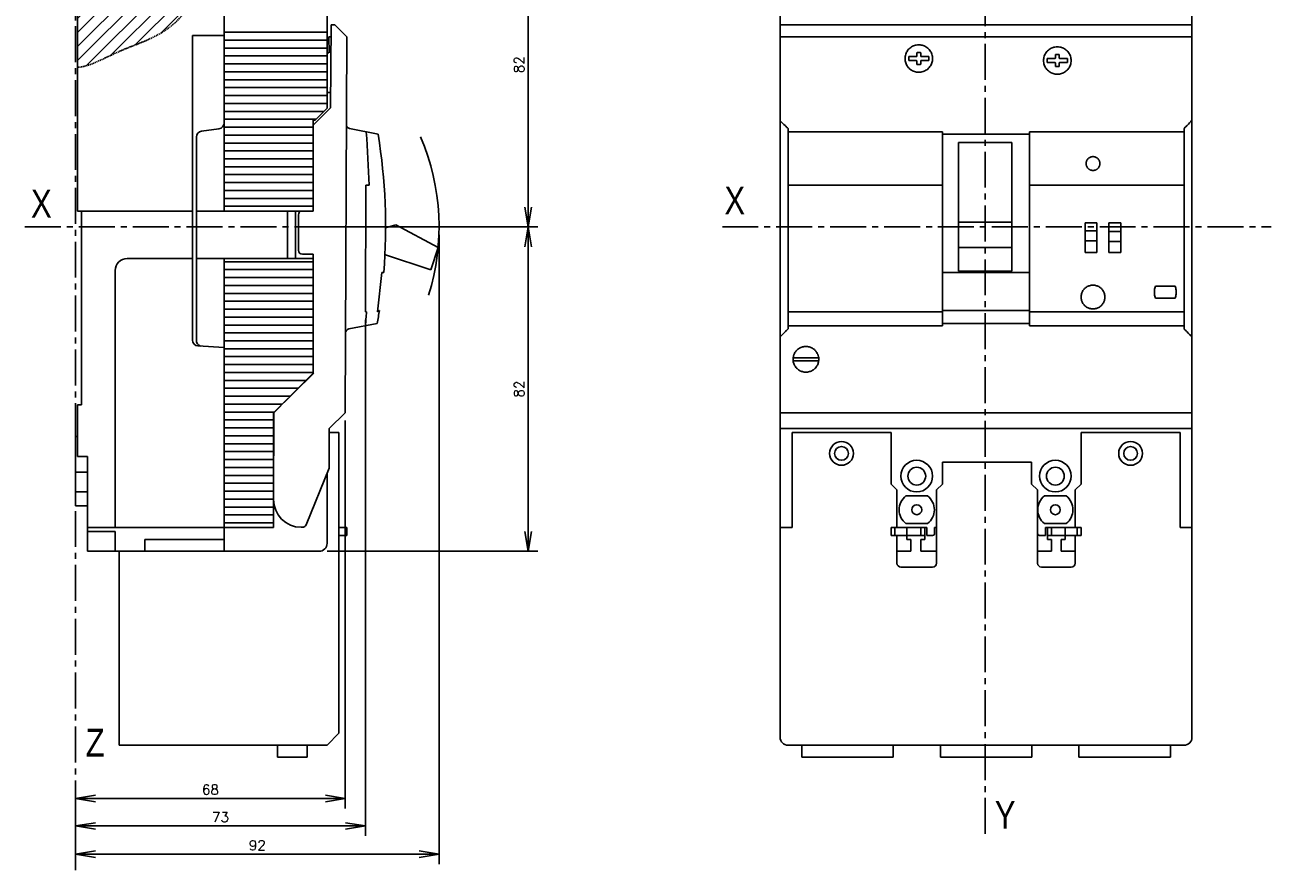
# Model space of a CAD drawing. Extents: x -741 to 1164, y -3289 to 616.
# Tile 44 of 65: x -327 to -12, y -1141 to -928. Entities that reach past the tile are written whole.
import ezdxf

# ---------------------------------------------------------------- set-up
doc = ezdxf.new("R2010")
doc.units = 0
doc.header["$LTSCALE"] = 1.21
doc.header["$MEASUREMENT"] = 0
doc.linetypes.add('AXES2', pattern=[1.125, 0.75, -0.125, 0.125, -0.125])
doc.linetypes.add('CACHE', pattern=[0.375, 0.25, -0.125])
doc.layers.get('0').update_dxf_attribs({"linetype": 'CONTINUOUS'})
doc.layers.get('Defpoints').update_dxf_attribs({"linetype": 'CONTINUOUS'})
for name, color, linetype in [('AXE', 80, 'AXES2'), ('COTATION1', 50, 'CONTINUOUS'), ('HACHURES1', 130, 'CONTINUOUS'), ('POINTILLE_MOYEN', 141, 'CACHE')]:
    doc.layers.add(name, color=color, linetype=linetype)
doc.styles.add('ROMANS', font='romans.shx')
doc.styles.get("Standard").update_dxf_attribs({"font": 'txt', "width": 0.8})
doc.dimstyles.new('SC_DEFAUT', dxfattribs={"dimscale": 0, "dimtxt": 2.5, "dimasz": 5, "dimexe": 2.5, "dimexo": 2, "dimgap": 1, "dimtad": 1, "dimdec": 4, "dimzin": 12, "dimdsep": 46, "dimtxsty": 'ROMANS', "dimblk1": 'OPEN', "dimblk2": 'OPEN', "dimsah": 1, "dimcen": 0, "dimadec": 0, "dimazin": 0, "dimtfac": 1, "dimtdec": 4, "dimtofl": 0, "dimtmove": 0, "dimatfit": 3, "dimldrblk": 'OPEN', "dimfxl": 0, "dimtolj": 1, "dimtzin": 12, "dimarcsym": 0})

# ---------------------------------------------------------------- blocks, each defined once
blk = doc.blocks.new('_OPEN')
at = {"color": 0, "linetype": 'ByBlock'}
for p, q in [((-1, 0.167), (0, 0)), ((0, 0), (-1, -0.167)), ((0, 0), (-1, 0))]:
    blk.add_line(p, q, dxfattribs=at)
blk = doc.blocks.new('*D48')
at = {"layer": 'COTATION1', "color": 0, "lineweight": -2}
for p, q in [((-240.76, -1002.08), (-240.76, -1132.52)), ((-313.96, -1125.09), (-313.96, -1132.52)), ((-308.96, -1130.02), (-245.76, -1130.02))]:
    blk.add_line(p, q, dxfattribs=at)
at = {"layer": 'Defpoints', "color": 0}
for p in [(-240.76, -1000.08), (-313.96, -1123.09), (-240.76, -1130.02)]:
    blk.add_point(p, dxfattribs=at)
at = {"layer": 'COTATION1', "color": 0, "lineweight": -2, "xscale": 5, "yscale": 5, "zscale": 5, "rotation": 180}
blk.add_blockref('_OPEN', (-313.96, -1130.02), dxfattribs=at)
at = {"layer": 'COTATION1', "color": 0, "lineweight": -2, "xscale": 5, "yscale": 5, "zscale": 5}
blk.add_blockref('_OPEN', (-240.76, -1130.02), dxfattribs=at)
at = {"layer": 'COTATION1', "color": 0, "insert": (-277.36, -1127.77), "char_height": 2.5, "attachment_point": 5, "style": 'ROMANS'}
blk.add_mtext('\\A1;73', dxfattribs=at)
blk = doc.blocks.new('*D47')
at = {"layer": 'COTATION1', "color": 0, "lineweight": -2}
for p, q in [((-245.86, -1027.56), (-245.86, -1125.59)), ((-313.96, -1121.09), (-313.96, -1120.59)), ((-308.96, -1123.09), (-250.86, -1123.09))]:
    blk.add_line(p, q, dxfattribs=at)
at = {"layer": 'Defpoints', "color": 0}
for p in [(-245.86, -1025.56), (-313.96, -1123.09), (-245.86, -1123.09)]:
    blk.add_point(p, dxfattribs=at)
at = {"layer": 'COTATION1', "color": 0, "lineweight": -2, "xscale": 5, "yscale": 5, "zscale": 5, "rotation": 180}
blk.add_blockref('_OPEN', (-313.96, -1123.09), dxfattribs=at)
at = {"layer": 'COTATION1', "color": 0, "lineweight": -2, "xscale": 5, "yscale": 5, "zscale": 5}
blk.add_blockref('_OPEN', (-245.86, -1123.09), dxfattribs=at)
at = {"layer": 'COTATION1', "color": 0, "insert": (-279.91, -1120.84), "char_height": 2.5, "attachment_point": 5, "style": 'ROMANS'}
blk.add_mtext('\\A1;68', dxfattribs=at)
blk = doc.blocks.new('*D46')
at = {"layer": 'COTATION1', "color": 0, "lineweight": -2}
for p, q in [((-222.17, -980.6), (-222.17, -1139.65)), ((-313.96, -1125.09), (-313.96, -1139.65)), ((-308.96, -1137.15), (-227.17, -1137.15))]:
    blk.add_line(p, q, dxfattribs=at)
at = {"layer": 'Defpoints', "color": 0}
for p in [(-222.17, -978.6), (-313.96, -1123.09), (-222.17, -1137.15)]:
    blk.add_point(p, dxfattribs=at)
at = {"layer": 'COTATION1', "color": 0, "lineweight": -2, "xscale": 5, "yscale": 5, "zscale": 5, "rotation": 180}
blk.add_blockref('_OPEN', (-313.96, -1137.15), dxfattribs=at)
at = {"layer": 'COTATION1', "color": 0, "lineweight": -2, "xscale": 5, "yscale": 5, "zscale": 5}
blk.add_blockref('_OPEN', (-222.17, -1137.15), dxfattribs=at)
at = {"layer": 'COTATION1', "color": 0, "insert": (-268.06, -1134.9), "char_height": 2.5, "attachment_point": 5, "style": 'ROMANS'}
blk.add_mtext('\\A1;92', dxfattribs=at)
blk = doc.blocks.new('*D50')
at = {"layer": 'COTATION1', "color": 0, "lineweight": -2}
for p, q in [((-250.46, -896.6), (-197.2, -896.6)), ((-199.7, -901.6), (-199.7, -973.6)), ((-250.46, -978.6), (-197.2, -978.6))]:
    blk.add_line(p, q, dxfattribs=at)
at = {"layer": 'Defpoints', "color": 0}
for p in [(-252.46, -896.6), (-252.46, -978.6), (-199.7, -978.6)]:
    blk.add_point(p, dxfattribs=at)
at = {"layer": 'COTATION1', "color": 0, "lineweight": -2, "xscale": 5, "yscale": 5, "zscale": 5}
for p, rotation in [((-199.7, -896.6), 90), ((-199.7, -978.6), 270)]:
    blk.add_blockref('_OPEN', p, dxfattribs=dict(at, rotation=rotation))
at = {"layer": 'COTATION1', "color": 0, "insert": (-201.95, -937.6), "char_height": 2.5, "attachment_point": 5, "rotation": 90, "style": 'ROMANS'}
blk.add_mtext('\\A1;82', dxfattribs=at)
blk = doc.blocks.new('*D49')
at = {"layer": 'COTATION1', "color": 0, "lineweight": -2}
for p, q in [((-209.33, -978.6), (-197.2, -978.6)), ((-199.7, -983.6), (-199.7, -1055.6)), ((-250.46, -1060.6), (-197.2, -1060.6))]:
    blk.add_line(p, q, dxfattribs=at)
at = {"layer": 'Defpoints', "color": 0}
for p in [(-211.33, -978.6), (-252.46, -1060.6), (-199.7, -1060.6)]:
    blk.add_point(p, dxfattribs=at)
at = {"layer": 'COTATION1', "color": 0, "lineweight": -2, "xscale": 5, "yscale": 5, "zscale": 5}
for p, rotation in [((-199.7, -978.6), 90), ((-199.7, -1060.6), 270)]:
    blk.add_blockref('_OPEN', p, dxfattribs=dict(at, rotation=rotation))
at = {"layer": 'COTATION1', "color": 0, "insert": (-201.95, -1019.6), "char_height": 2.5, "attachment_point": 5, "rotation": 90, "style": 'ROMANS'}
blk.add_mtext('\\A1;82', dxfattribs=at)

msp = doc.modelspace()

# ---------------------------------------------------------------- hatches: boundary and pattern name
at = {"layer": 'HACHURES1'}
h = msp.add_hatch(dxfattribs=at)
h.set_pattern_fill('ANSI31', color=256, scale=20, style=0)
h.set_pattern_definition([(45, (-105.4476, -1470.9773), (-1.767767, 1.767767), [])])
edge = h.paths.add_edge_path()
edge.add_line((-309.9565, -913.09643), (-310.9565, -914.09643))
edge.add_line((-310.9565, -914.09643), (-310.9565, -920.59643))
edge.add_line((-310.9565, -920.59643), (-313.4565, -920.59643))
edge.add_line((-313.4565, -920.59643), (-313.4565, -938.2687))
edge.add_spline(control_points=[(-313.4565, -938.2687), (-311.5749, -938.17444), (-307.59499, -936.50738), (-302.22186, -933.8138), (-295.4812, -931.39984), (-289.26408, -928.10023), (-285.76756, -923.65807), (-284.89516, -921.59643)], knot_values=[0, 0, 0, 0, 5.65186607, 12.553560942, 18.184800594, 27.039077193, 33.68406296, 33.68406296, 33.68406296, 33.68406296], degree=3, periodic=0)
edge.add_line((-284.89516, -921.59643), (-293.4565, -921.59643))
edge.add_line((-293.4565, -921.59643), (-293.4565, -912.8264))
edge.add_line((-293.4565, -912.8264), (-299.4565, -912.8264))
edge.add_line((-299.4565, -912.8264), (-299.4565, -913.09643))
edge.add_line((-299.4565, -913.09643), (-309.9565, -913.09643))
h.paths.add_polyline_path([(-299.4565, -900.09643), (-299.4565, -900.36647), (-293.4565, -900.36647), (-293.4565, -896.59643), (-310.82416, -896.59643), (-310.9565, -896.78543), (-310.9565, -899.09643), (-309.9565, -900.09643)])
edge = h.paths.add_edge_path()
edge.add_line((-290.4565, -896.59643), (-290.4565, -899.59643))
edge.add_line((-290.4565, -899.59643), (-284.34357, -899.59643))
edge.add_spline(control_points=[(-284.34357, -899.59643), (-283.99914, -898.61561), (-283.74466, -897.62091), (-283.73247, -896.59643)], knot_values=[56.26375763, 56.26375763, 56.26375763, 56.26375763, 59.337416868, 59.337416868, 59.337416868, 59.337416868], degree=3, periodic=0)
edge.add_line((-283.73247, -896.59643), (-290.4565, -896.59643))

# ---------------------------------------------------------------- linework, layer by layer
for p, q in [((-276.4565, -974.59643), (-276.4565, -899.59643)), ((-250.4565, -948.59643), (-250.4565, -898.59643)), ((-136.03031, -927.54583), (-136.03031, -902.59643)), ((-32.03031, -1054.59643), (-32.03031, -902.59643)), ((-313.4565, -974.59643), (-313.4565, -920.59643)), ((-249.54181, -948.54565), (-249.45471, -927.54583)), ((-249.45471, -927.54583), (-248.45471, -927.54998)), ((-248.45471, -927.54998), (-245.46718, -930.56239)), ((-136.03031, -927.54998), (-32.03031, -927.54998)), ((-136.03031, -1054.59643), (-136.03031, -927.54998)), ((-284.4565, -930.25154), (-284.4565, -1007.18726)), ((-276.4565, -930.25154), (-284.4565, -930.25154)), ((-250.4565, -929.39643), (-276.4565, -929.39643)), ((-250.4565, -931.39643), (-276.4565, -931.39643)), ((-249.46715, -930.5458), (-249.96714, -930.54373)), ((-249.94968, -934.64384), (-249.96714, -930.54373)), ((-245.46718, -930.56239), (-245.86121, -1025.56158)), ((-136.03031, -930.56239), (-32.03031, -930.56239)), ((-250.4565, -933.39643), (-276.4565, -933.39643)), ((-101.43031, -934.55987), (-100.63031, -934.55987)), ((-250.4565, -935.39643), (-276.4565, -935.39643)), ((-250.4565, -937.39643), (-276.4565, -937.39643)), ((-249.98415, -934.64369), (-250.4565, -934.64174)), ((-103.57001, -936.55985), (-103.57001, -935.55986)), ((-103.57001, -935.55986), (-101.63031, -935.55986)), ((-101.63031, -936.55985), (-103.57001, -936.55985)), ((-101.53031, -935.45986), (-101.53031, -934.65987)), ((-101.53031, -937.45985), (-101.53031, -936.62725)), ((-101.43031, -937.55404), (-100.63031, -937.55404)), ((-100.53031, -935.45986), (-100.53031, -934.65987)), ((-100.53017, -936.65455), (-100.53031, -937.45985)), ((-100.43031, -935.55986), (-98.49061, -935.55986)), ((-98.49061, -936.55985), (-100.43031, -936.55985)), ((-98.49061, -935.55986), (-98.49061, -936.55985)), ((-68.57268, -936.06377), (-66.63298, -936.06377)), ((-68.57268, -937.06376), (-68.57268, -936.06377)), ((-66.63298, -937.06376), (-68.57268, -937.06376)), ((-66.53298, -935.96377), (-66.53298, -935.16378)), ((-66.53298, -937.96376), (-66.53298, -937.13116)), ((-66.43298, -935.06378), (-65.63298, -935.06378)), ((-65.53298, -935.96377), (-65.53298, -935.16378)), ((-65.53284, -937.15846), (-65.53298, -937.96376)), ((-65.43298, -936.06377), (-63.49328, -936.06377)), ((-63.49328, -937.06376), (-65.43298, -937.06376)), ((-63.49328, -936.06377), (-63.49328, -937.06376)), ((-250.4565, -939.39643), (-276.4565, -939.39643)), ((-66.43298, -938.05795), (-65.63298, -938.05795)), ((-250.4565, -941.39643), (-276.4565, -941.39643)), ((-250.4565, -943.39643), (-276.4565, -943.39643)), ((-250.4565, -945.39643), (-276.4565, -945.39643)), ((-249.52543, -944.59643), (-250.4565, -944.59643)), ((-250.4565, -947.39643), (-276.4565, -947.39643)), ((-251.2565, -949.39643), (-276.4565, -949.39643)), ((-253.9565, -952.92387), (-249.54181, -948.54565)), ((-253.4565, -951.59643), (-250.4565, -948.59643)), ((-253.2565, -951.39643), (-276.4565, -951.39643)), ((-253.9565, -953.39643), (-276.4565, -953.39643)), ((-253.9565, -974.59643), (-253.9565, -951.59643)), ((-253.4565, -951.59643), (-253.9565, -951.59643)), ((-283.4565, -1007.29549), (-283.4565, -955.89738)), ((-282.16863, -954.41245), (-277.74436, -953.78041)), ((-253.9565, -955.39643), (-276.4565, -955.39643)), ((-244.75937, -953.72631), (-237.56928, -955.19536)), ((-134.03031, -1000.08253), (-134.03031, -953.76634)), ((-134.03031, -954.58293), (-95.03031, -954.58293)), ((-95.03031, -954.58293), (-95.03031, -1003.5825)), ((-95.03031, -955.19536), (-73.03031, -955.19536)), ((-73.03031, -954.58293), (-34.03031, -954.58293)), ((-73.03031, -954.58293), (-73.03031, -1003.5825)), ((-34.03031, -1000.08253), (-34.03031, -953.76634)), ((-253.9565, -957.39643), (-276.4565, -957.39643)), ((-253.9565, -959.39643), (-276.4565, -959.39643)), ((-91.03031, -957.30419), (-91.03031, -989.80914)), ((-91.03031, -957.30419), (-77.53031, -957.30419)), ((-77.53031, -989.80914), (-77.53031, -957.30419)), ((-253.9565, -961.39643), (-276.4565, -961.39643)), ((-253.9565, -963.39643), (-276.4565, -963.39643)), ((-253.9565, -965.39643), (-276.4565, -965.39643)), ((-253.9565, -967.39643), (-276.4565, -967.39643)), ((-240.75548, -1000.08253), (-240.62276, -968.08281)), ((-239.82408, -968.08612), (-240.62276, -968.08281)), ((-134.03031, -968.08612), (-95.03031, -968.08612)), ((-73.03031, -968.08612), (-34.03031, -968.08612)), ((-253.9565, -969.39643), (-276.4565, -969.39643)), ((-253.9565, -971.39643), (-276.4565, -971.39643)), ((-313.4565, -974.59643), (-284.4565, -974.59643)), ((-312.4565, -974.59643), (-312.4565, -1023.59643)), ((-283.4565, -974.59643), (-253.9565, -974.59643)), ((-253.9565, -973.39643), (-276.4565, -973.39643)), ((-260.4565, -974.59643), (-260.4565, -986.59643)), ((-258.4565, -974.59643), (-258.4565, -986.59643)), ((-257.69105, -984.51216), (-257.65372, -975.51224)), ((-233.09042, -978.06644), (-235.6824, -978.8186)), ((-222.3615, -983.80145), (-233.09042, -978.06644)), ((-91.03031, -977.36574), (-77.53031, -977.36574)), ((-59.03031, -979.5887), (-59.03031, -977.58273)), ((-59.03031, -977.58273), (-56.03031, -977.58273)), ((-56.03031, -985.08266), (-56.03031, -977.58273)), ((-53.03031, -979.75553), (-53.03031, -977.58273)), ((-53.03031, -977.58273), (-50.03031, -977.58273)), ((-50.03031, -985.08266), (-50.03031, -977.58273)), ((-59.03031, -979.5887), (-56.03031, -979.5887)), ((-59.03031, -985.08266), (-59.03031, -979.59492)), ((-56.03031, -979.60529), (-59.03031, -979.60529)), ((-53.03031, -979.75553), (-50.03031, -979.75553)), ((-53.03031, -985.08266), (-53.03031, -979.76175)), ((-50.03031, -979.77212), (-53.03031, -979.77212)), ((-224.2816, -989.48592), (-222.3615, -983.80145)), ((-77.53031, -983.80145), (-91.03031, -983.80145)), ((-59.03031, -982.10527), (-56.03031, -982.10527)), ((-53.03031, -982.2721), (-50.03031, -982.2721)), ((-300.9565, -986.59643), (-284.4565, -986.59643)), ((-283.4565, -986.59643), (-253.9565, -986.59643)), ((-276.4565, -1060.59643), (-276.4565, -986.59643)), ((-253.9565, -987.39643), (-276.4565, -987.39643)), ((-253.95206, -985.52768), (-256.69521, -985.5163)), ((-253.9565, -1015.59643), (-253.95206, -985.52768)), ((-235.9524, -985.54378), (-224.2816, -989.48592)), ((-56.03031, -985.08266), (-59.03031, -985.08266)), ((-50.03031, -985.08266), (-53.03031, -985.08266)), ((-303.9565, -1054.59643), (-303.9565, -989.59643)), ((-253.9565, -989.39643), (-276.4565, -989.39643)), ((-236.59404, -990.09971), (-237.67773, -1000.0953)), ((-236.13538, -990.10161), (-236.59404, -990.09971)), ((-95.03031, -990.10161), (-73.03031, -990.10161)), ((-91.03031, -989.80914), (-77.53031, -989.80914)), ((-253.9565, -991.39643), (-276.4565, -991.39643)), ((-253.9565, -993.39643), (-276.4565, -993.39643)), ((-41.28031, -993.58259), (-36.28031, -993.58259)), ((-253.9565, -995.39643), (-276.4565, -995.39643)), ((-253.9565, -997.39643), (-276.4565, -997.39643)), ((-41.28031, -996.58256), (-41.28031, -996.57634)), ((-36.28031, -996.58256), (-41.28031, -996.58256)), ((-36.28031, -996.58256), (-36.28031, -996.57634)), ((-253.9565, -999.39643), (-276.4565, -999.39643)), ((-240.48986, -1000.08364), (-240.75548, -1000.08253)), ((-237.23857, -999.70764), (-237.67773, -1000.0953)), ((-134.03031, -1000.08364), (-95.03031, -1000.08364)), ((-134.03031, -1000.08364), (-134.03031, -1004.36591)), ((-95.03031, -999.70764), (-73.03031, -999.70764)), ((-73.03031, -1000.08364), (-34.03031, -1000.08364)), ((-34.03031, -1000.08364), (-34.03031, -1004.36591)), ((-253.9565, -1001.39643), (-276.4565, -1001.39643)), ((-253.9565, -1003.39643), (-276.4565, -1003.39643)), ((-244.96956, -1004.40432), (-237.76754, -1002.99495)), ((-134.03031, -1003.5825), (-95.03031, -1003.5825)), ((-95.03031, -1002.99495), (-73.03031, -1002.99495)), ((-73.03031, -1003.5825), (-34.03031, -1003.5825)), ((-253.9565, -1005.39643), (-276.4565, -1005.39643)), ((-283.05006, -1008.68434), (-276.4565, -1009.09643)), ((-253.9565, -1007.39643), (-276.4565, -1007.39643)), ((-253.9565, -1009.39643), (-276.4565, -1009.39643)), ((-253.9565, -1011.39643), (-276.4565, -1011.39643)), ((-132.7586, -1012.47143), (-126.30202, -1012.47143)), ((-132.75113, -1011.72143), (-126.30948, -1011.72143)), ((-253.9565, -1013.39643), (-276.4565, -1013.39643)), ((-253.9565, -1015.39643), (-276.4565, -1015.39643)), ((-263.86105, -1025.48692), (-253.81966, -1015.52848)), ((-259.7565, -1021.39643), (-253.9565, -1015.59643)), ((-255.7565, -1017.39643), (-276.4565, -1017.39643)), ((-257.7565, -1019.39643), (-276.4565, -1019.39643)), ((-259.7565, -1021.39643), (-276.4565, -1021.39643)), ((-261.7565, -1023.39643), (-260.2565, -1021.89643)), ((-313.4565, -1036.59643), (-313.4565, -1023.59643)), ((-313.4565, -1023.59643), (-312.4565, -1023.59643)), ((-261.7565, -1023.39643), (-276.4565, -1023.39643)), ((-263.7565, -1025.39643), (-276.4565, -1025.39643)), ((-263.9565, -1025.59643), (-263.85402, -1025.49395)), ((-263.9565, -1045.39643), (-263.9565, -1025.59643)), ((-263.9523, -1047.48673), (-263.86105, -1025.48692)), ((-263.7565, -1025.39643), (-262.1583, -1023.79824)), ((-245.86121, -1025.56158), (-249.87776, -1029.54495)), ((-136.03031, -1025.56158), (-32.03031, -1025.56158)), ((-263.9565, -1027.39643), (-276.4565, -1027.39643)), ((-313.9565, -1031.59643), (-313.9565, -1040.59643)), ((-313.9565, -1031.59643), (-313.4565, -1031.59643)), ((-263.9565, -1029.39643), (-276.4565, -1029.39643)), ((-263.9565, -1031.39643), (-276.4565, -1031.39643)), ((-249.87776, -1029.54495), (-249.91924, -1039.54487)), ((-247.4565, -1030.59643), (-249.88208, -1030.58637)), ((-247.4565, -1106.59643), (-247.4565, -1030.59643)), ((-136.03031, -1029.54495), (-32.03031, -1029.54495)), ((-133.03031, -1030.59643), (-108.03031, -1030.59643)), ((-133.03031, -1054.59643), (-133.03031, -1030.59643)), ((-108.03031, -1030.59643), (-108.03031, -1043.59643)), ((-60.03031, -1043.59643), (-60.03031, -1030.59643)), ((-60.03031, -1030.59643), (-35.03031, -1030.59643)), ((-35.03031, -1030.59643), (-35.03031, -1054.59643)), ((-263.9565, -1033.39643), (-276.4565, -1033.39643)), ((-133.03031, -1034.59643), (-133.03031, -1035.59643)), ((-35.03031, -1035.59643), (-35.03031, -1034.59643)), ((-310.9565, -1036.59643), (-313.4565, -1036.59643)), ((-310.9565, -1060.59643), (-310.9565, -1036.59643)), ((-263.9565, -1035.39643), (-276.4565, -1035.39643)), ((-263.9565, -1037.39643), (-276.4565, -1037.39643)), ((-95.03031, -1043.59643), (-95.03031, -1038.09643)), ((-95.03031, -1038.09643), (-72.53031, -1038.09643)), ((-72.53031, -1038.09643), (-72.53031, -1043.59643)), ((-313.9565, -1040.59643), (-310.9565, -1040.59643)), ((-263.9565, -1039.39643), (-276.4565, -1039.39643)), ((-263.9565, -1041.39643), (-276.4565, -1041.39643)), ((-249.91924, -1039.54487), (-255.72735, -1053.89229)), ((-250.4565, -1040.87203), (-250.4565, -1058.59643)), ((-263.9565, -1043.39643), (-276.4565, -1043.39643)), ((-108.03031, -1043.59643), (-106.53031, -1045.09643)), ((-96.53031, -1045.09643), (-95.03031, -1043.59643)), ((-72.53031, -1043.59643), (-71.03031, -1045.09643)), ((-61.53031, -1045.09643), (-60.03031, -1043.59643)), ((-313.9565, -1049.09643), (-313.9565, -1045.59643)), ((-310.9565, -1045.59643), (-313.9565, -1045.59643)), ((-263.9565, -1045.39643), (-276.4565, -1045.39643)), ((-263.9565, -1047.39643), (-276.4565, -1047.39643)), ((-263.9565, -1047.39643), (-263.9565, -1045.89643)), ((-263.9565, -1054.59643), (-263.9565, -1047.48673)), ((-106.53031, -1054.59643), (-106.53031, -1045.09643)), ((-98.78031, -1046.59643), (-104.28031, -1046.59643)), ((-96.53031, -1045.09643), (-96.53031, -1063.59643)), ((-71.03031, -1063.59643), (-71.03031, -1045.09643)), ((-63.78031, -1046.59643), (-69.28031, -1046.59643)), ((-61.53031, -1045.09643), (-61.53031, -1054.59643)), ((-313.9565, -1049.09643), (-310.9565, -1049.09643)), ((-263.9565, -1049.39643), (-276.4565, -1049.39643)), ((-263.9565, -1051.39643), (-276.4565, -1051.39643)), ((-263.9565, -1053.39643), (-276.4565, -1053.39643)), ((-104.28031, -1053.59643), (-98.78031, -1053.59643)), ((-69.28031, -1053.59643), (-63.78031, -1053.59643)), ((-310.9565, -1054.59643), (-263.9565, -1054.59643)), ((-310.9565, -1055.59643), (-303.9565, -1055.59643)), ((-303.9565, -1055.59643), (-303.9565, -1060.59643)), ((-256.65843, -1054.51704), (-256.98139, -1054.5157)), ((-245.4565, -1054.59643), (-247.4565, -1054.59643)), ((-247.4565, -1056.59643), (-245.4565, -1056.59643)), ((-245.4565, -1054.59643), (-245.4565, -1056.59643)), ((-136.03031, -1107.59643), (-136.03031, -1054.59643)), ((-136.03031, -1054.59643), (-133.03031, -1054.59643)), ((-136.03031, -1054.59643), (-134.03031, -1054.59643)), ((-108.03031, -1054.59643), (-108.03031, -1056.59643)), ((-108.03031, -1054.59643), (-99.03031, -1054.59643)), ((-108.03031, -1056.59643), (-99.53031, -1056.59643)), ((-107.03031, -1054.59643), (-107.03031, -1056.59643)), ((-106.53031, -1063.59643), (-106.53031, -1056.59643)), ((-104.03031, -1057.59643), (-104.03031, -1054.59643)), ((-99.53031, -1054.59643), (-104.03031, -1054.59643)), ((-100.53031, -1054.59643), (-100.53031, -1056.59643)), ((-99.53031, -1054.59643), (-99.53031, -1056.59643)), ((-99.53031, -1057.59643), (-99.53031, -1054.59643)), ((-99.03031, -1054.59643), (-99.03031, -1056.59643)), ((-99.03031, -1056.59643), (-97.53031, -1056.59643)), ((-97.03031, -1056.09643), (-97.03031, -1054.59643)), ((-96.53031, -1054.59643), (-97.03031, -1054.59643)), ((-70.53031, -1056.59643), (-69.03031, -1056.59643)), ((-69.03031, -1056.59643), (-69.03031, -1054.59643)), ((-69.03031, -1054.59643), (-60.03031, -1054.59643)), ((-68.53031, -1054.59643), (-68.53031, -1056.59643)), ((-68.53031, -1057.59643), (-68.53031, -1054.59643)), ((-64.03031, -1054.59643), (-68.53031, -1054.59643)), ((-68.53031, -1056.59643), (-60.03031, -1056.59643)), ((-67.53031, -1054.59643), (-67.53031, -1056.59643)), ((-64.03031, -1057.59643), (-64.03031, -1054.59643)), ((-61.53031, -1056.59643), (-61.53031, -1063.59643)), ((-61.03031, -1054.59643), (-61.03031, -1056.59643)), ((-60.03031, -1054.59643), (-60.03031, -1056.59643)), ((-35.03031, -1054.59643), (-32.03031, -1054.59643)), ((-34.03031, -1054.59643), (-32.03031, -1054.59643)), ((-32.03031, -1107.59643), (-32.03031, -1054.59643)), ((-276.4565, -1057.59643), (-296.4565, -1057.59643)), ((-296.4565, -1060.59643), (-296.4565, -1057.59643)), ((-104.03031, -1057.59643), (-103.03031, -1057.59643)), ((-103.03031, -1060.59643), (-103.03031, -1057.59643)), ((-100.53031, -1060.59643), (-100.53031, -1057.59643)), ((-100.53031, -1057.59643), (-99.53031, -1057.59643)), ((-68.53031, -1057.59643), (-67.53031, -1057.59643)), ((-67.53031, -1060.59643), (-67.53031, -1057.59643)), ((-65.03031, -1060.59643), (-65.03031, -1057.59643)), ((-65.03031, -1057.59643), (-64.03031, -1057.59643)), ((-310.9565, -1060.59643), (-252.4565, -1060.59643)), ((-302.9565, -1109.59643), (-302.9565, -1060.59643)), ((-103.03031, -1060.59643), (-106.53031, -1060.59643)), ((-100.53031, -1060.59643), (-96.53031, -1060.59643)), ((-67.53031, -1060.59643), (-71.03031, -1060.59643)), ((-65.03031, -1060.59643), (-61.53031, -1060.59643)), ((-105.53031, -1064.59643), (-97.53031, -1064.59643)), ((-70.03031, -1064.59643), (-62.53031, -1064.59643)), ((-247.4565, -1106.59643), (-250.4565, -1109.59643)), ((-250.4565, -1109.59643), (-302.9565, -1109.59643)), ((-262.9565, -1109.59643), (-262.9565, -1112.59643)), ((-255.45935, -1109.59643), (-255.45935, -1112.59643)), ((-34.03031, -1109.59643), (-134.03031, -1109.59643)), ((-130.57676, -1109.59643), (-130.57676, -1112.59643)), ((-107.48385, -1109.59643), (-107.48385, -1112.59643)), ((-95.57146, -1109.59643), (-95.57146, -1112.59643)), ((-72.48916, -1109.59643), (-72.48916, -1112.59643)), ((-60.57676, -1109.59643), (-60.57676, -1112.59643)), ((-37.48385, -1109.59643), (-37.48385, -1112.59643)), ((-255.45935, -1112.59643), (-262.9565, -1112.59643)), ((-107.48385, -1112.59643), (-130.57676, -1112.59643)), ((-72.48916, -1112.59643), (-95.57146, -1112.59643)), ((-37.48385, -1112.59643), (-60.57676, -1112.59643))]:
    msp.add_line(p, q)
at = {"color": 7, "linetype": 'Continuous'}
msp.add_line((-313.4565, -938.2687), (-313.4565, -920.59643), dxfattribs=at)
for centre, radius in [((-120.53031, -1035.84643), 3), ((-120.53031, -1035.84643), 1.75), ((-47.53031, -1035.84643), 3), ((-47.53031, -1035.84643), 1.75), ((-101.53031, -1041.59643), 4), ((-66.53031, -1041.59643), 4), ((-101.53031, -1041.59643), 2.25), ((-66.53031, -1041.59643), 2.25), ((-101.53031, -1050.09643), 1.25), ((-66.53031, -1050.09643), 1.25)]:
    msp.add_circle(centre, radius)
for centre, radius, start, end in [((-101.62381, -936.65809), 0.09845, 18.2554102, 93.7863714), ((-66.62648, -937.162), 0.09845, 18.2554102, 93.7863714), ((-277.9565, -952.29549), 1.5, 278.1301024, 0), ((-244.55919, -952.74655), 1, 179.7623594, 258.452427), ((-281.9565, -955.89738), 1.5, 98.1301024, 180), ((-540.29081, -977.83999), 300.625, 1.8593051, 4.4369712), ((-379.46969, -978.50702), 143.8025, 355.375302, 9.3293213), ((-256.76138, -975.47127), 0.89328, 101.6628201, 182.6286777), ((-256.69106, -984.51631), 1, 179.7623594, 269.7623594), ((-300.9565, -989.59643), 3, 90, 180), ((-540.29081, -977.83999), 300.625, 355.0877477, 355.7567309), ((-379.46969, -978.50702), 143.8025, 350.1953975, 351.5220533), ((-244.77751, -1005.3857), 1, 101.0722919, 179.7623594), ((-282.9565, -1007.18726), 1.5, 180, 266.4236656), ((-281.9565, -1007.29549), 1.5, 180, 252.2528614), ((-256.95236, -1047.51576), 7, 179.7623594, 269.7623594), ((-101.53031, -1050.09643), 4.45112, 128.1572266, 231.8427734), ((-101.53031, -1050.09643), 4.45112, 308.1572266, 51.8427734), ((-66.53031, -1050.09643), 4.45112, 128.1572266, 231.8427734), ((-66.53031, -1050.09643), 4.45112, 308.1572266, 51.8427734), ((-256.65428, -1053.51705), 1, 269.7623594, 337.96095), ((-97.53031, -1056.09643), 0.5, 270, 0), ((-70.53031, -1056.09643), 0.5, 180, 270), ((-252.4565, -1058.59643), 2, 270, 0), ((-105.53031, -1063.59643), 1, 180, 270), ((-97.53031, -1063.59643), 1, 270, 0), ((-70.03031, -1063.59643), 1, 180, 270), ((-62.53031, -1063.59643), 1, 270, 0), ((-134.03031, -1107.59643), 2, 180, 270), ((-34.03031, -1107.59643), 2, 270, 0)]:
    msp.add_arc(centre, radius, start, end)
for points in [[(-101.03031, -939.52429), (-101.57344, -939.48154), (-102.10319, -939.35436), (-102.60653, -939.14587), (-103.07105, -938.86121), (-103.48533, -938.50739), (-103.83915, -938.09312), (-104.12381, -937.6286), (-104.3323, -937.12527), (-104.45949, -936.59552), (-104.50223, -936.05239), (-104.45949, -935.50927), (-104.3323, -934.97952), (-104.12381, -934.47619), (-103.83915, -934.01167), (-103.48533, -933.59739), (-103.07105, -933.24357), (-102.60653, -932.95891), (-102.10319, -932.75043), (-101.67273, -932.64045)], [(-101.67273, -932.64045), (-101.03031, -932.5805)], [(-101.53014, -934.65416), (-101.52541, -934.62897), (-101.51121, -934.60109), (-101.48909, -934.57897), (-101.46121, -934.56477), (-101.43031, -934.55987)], [(-101.03031, -932.5805), (-100.38789, -932.64045)], [(-100.38789, -932.64045), (-99.95743, -932.75043), (-99.45409, -932.95891), (-98.98956, -933.24357), (-98.57529, -933.59739), (-98.22146, -934.01167), (-97.9368, -934.47619), (-97.72831, -934.97952), (-97.60113, -935.50927), (-97.55839, -936.05239), (-97.60113, -936.59552), (-97.72831, -937.12527), (-97.9368, -937.6286), (-98.22146, -938.09312), (-98.57529, -938.50739), (-98.98956, -938.86121), (-99.45409, -939.14587), (-99.95743, -939.35436), (-100.48718, -939.48154), (-101.03031, -939.52429)], [(-100.63031, -934.55987), (-100.59941, -934.56477), (-100.57153, -934.57897), (-100.54941, -934.60109), (-100.5352, -934.62897), (-100.53031, -934.65987)], [(-66.03298, -940.0282), (-66.57611, -939.98545), (-67.10587, -939.85827), (-67.6092, -939.64978), (-68.07373, -939.36512), (-68.488, -939.0113), (-68.84183, -938.59703), (-69.12649, -938.13251), (-69.33498, -937.62918), (-69.46216, -937.09943), (-69.50491, -936.5563), (-69.46216, -936.01318), (-69.33498, -935.48343), (-69.12649, -934.9801), (-68.84183, -934.51558), (-68.488, -934.1013), (-68.07373, -933.74748), (-67.6092, -933.46282), (-67.10587, -933.25434), (-66.67541, -933.14436)], [(-66.67541, -933.14436), (-66.03298, -933.08441)], [(-66.03298, -933.08441), (-65.39056, -933.14436)], [(-65.39056, -933.14436), (-64.9601, -933.25434), (-64.45676, -933.46282), (-63.99224, -933.74748), (-63.57796, -934.1013), (-63.22414, -934.51557), (-62.93948, -934.9801), (-62.73099, -935.48343), (-62.60381, -936.01318), (-62.56106, -936.5563), (-62.60381, -937.09943), (-62.73099, -937.62918), (-62.93948, -938.13251), (-63.22414, -938.59703), (-63.57796, -939.0113), (-63.99224, -939.36512), (-64.45676, -939.64978), (-64.9601, -939.85827), (-65.48986, -939.98545), (-66.03298, -940.0282)], [(-101.63031, -935.55986), (-101.59931, -935.55494), (-101.57136, -935.54064), (-101.54925, -935.51842), (-101.5351, -935.49045), (-101.53031, -935.45986)], [(-101.53031, -934.65987), (-101.53014, -934.65416)], [(-101.53031, -937.45404), (-101.53014, -937.45978)], [(-101.53014, -937.45978), (-101.52698, -937.47962), (-101.5169, -937.50406), (-101.50099, -937.52478), (-101.48029, -937.54065), (-101.4559, -937.55071), (-101.43031, -937.55404)], [(-100.63031, -937.55404), (-100.60473, -937.55071), (-100.58029, -937.54063), (-100.55957, -937.52472), (-100.54369, -937.50402), (-100.53364, -937.47964), (-100.53047, -937.45978)], [(-100.53047, -937.45978), (-100.53031, -937.45404)], [(-100.43031, -935.55986), (-100.46121, -935.55497), (-100.48909, -935.54076), (-100.51121, -935.51864), (-100.52541, -935.49077), (-100.53031, -935.45986)], [(-100.43031, -936.55985), (-100.46131, -936.56478), (-100.48925, -936.57907), (-100.51137, -936.60129), (-100.52552, -936.62927), (-100.53017, -936.65455)], [(-66.63298, -936.06377), (-66.60199, -936.05885), (-66.57404, -936.04455), (-66.55192, -936.02233), (-66.53778, -935.99436), (-66.53298, -935.96377)], [(-66.53298, -935.16378), (-66.53282, -935.15807)], [(-66.53282, -935.15807), (-66.52809, -935.13288), (-66.51389, -935.105), (-66.49176, -935.08288), (-66.46389, -935.06868), (-66.43298, -935.06378)], [(-65.63298, -935.06378), (-65.60208, -935.06868), (-65.57421, -935.08288), (-65.55208, -935.105), (-65.53788, -935.13288), (-65.53298, -935.16378)], [(-65.43298, -936.06377), (-65.46389, -936.05888), (-65.49176, -936.04467), (-65.51389, -936.02255), (-65.52809, -935.99467), (-65.53298, -935.96377)], [(-65.43298, -937.06376), (-65.46398, -937.06869), (-65.49193, -937.08298), (-65.51404, -937.1052), (-65.52819, -937.13318), (-65.53284, -937.15846)], [(-66.53298, -937.95795), (-66.53282, -937.96369)], [(-66.53282, -937.96369), (-66.52966, -937.98353), (-66.51958, -938.00797), (-66.50367, -938.02869), (-66.48296, -938.04456), (-66.45858, -938.05462), (-66.43298, -938.05795)], [(-65.63298, -938.05795), (-65.60741, -938.05462), (-65.58296, -938.04454), (-65.56225, -938.02863), (-65.54637, -938.00793), (-65.53632, -937.98355), (-65.53315, -937.96369)], [(-65.53315, -937.96369), (-65.53298, -937.95795)], [(-134.16549, -953.60928), (-134.34478, -953.42905), (-134.55968, -953.21351), (-134.79297, -952.97986), (-136.03031, -951.83402)], [(-33.89513, -953.60928), (-33.71584, -953.42905), (-33.50094, -953.21351), (-33.26765, -952.97986), (-32.03031, -951.60904)], [(-134.04973, -953.72631), (-134.16549, -953.60928)], [(-134.04973, -953.72631), (-134.03896, -953.73955), (-134.03247, -953.75292), (-134.03031, -953.76634)], [(-34.01089, -953.72631), (-34.02166, -953.73955), (-34.02814, -953.75292), (-34.03031, -953.76634)], [(-34.01089, -953.72631), (-33.89513, -953.60928)], [(-57.03031, -960.83495), (-57.27936, -960.85276), (-57.52334, -960.90583), (-57.75728, -960.99309), (-57.97643, -961.11275), (-58.17631, -961.26238), (-58.35287, -961.43893), (-58.5025, -961.63882), (-58.62216, -961.85796), (-58.70942, -962.0919), (-58.7625, -962.33588), (-58.78031, -962.58493)], [(-58.78031, -962.58493), (-58.7625, -962.83398), (-58.70942, -963.07796), (-58.62216, -963.3119), (-58.5025, -963.53104), (-58.35287, -963.73093), (-58.17631, -963.90748), (-57.97643, -964.05711), (-57.75728, -964.17677), (-57.52334, -964.26403), (-57.27936, -964.3171), (-57.03031, -964.33492)], [(-55.28031, -962.58493), (-55.29812, -962.33588), (-55.3512, -962.0919), (-55.43845, -961.85796), (-55.55811, -961.63882), (-55.70775, -961.43893), (-55.8843, -961.26238), (-56.08419, -961.11275), (-56.30333, -960.99309), (-56.53728, -960.90583), (-56.78126, -960.85276), (-57.03031, -960.83495)], [(-57.03031, -964.33492), (-56.78126, -964.3171), (-56.53728, -964.26403), (-56.30333, -964.17677), (-56.08419, -964.05711), (-55.8843, -963.90748), (-55.70775, -963.73093), (-55.55811, -963.53104), (-55.43845, -963.3119), (-55.3512, -963.07796), (-55.29812, -962.83398), (-55.28031, -962.58493)], [(-57.03031, -993.33259), (-57.45725, -993.36313), (-57.87551, -993.45411), (-58.27655, -993.60369), (-58.65223, -993.80883), (-58.99489, -994.06534), (-59.29756, -994.368), (-59.55407, -994.71066), (-59.7592, -995.08633), (-59.90879, -995.48738), (-59.99977, -995.90563), (-60.03031, -996.33257)], [(-54.03031, -996.33257), (-54.06084, -995.90563), (-54.15183, -995.48738), (-54.30141, -995.08633), (-54.50655, -994.71066), (-54.76306, -994.368), (-55.06573, -994.06534), (-55.40839, -993.80883), (-55.78406, -993.60369), (-56.18511, -993.45411), (-56.60336, -993.36313), (-57.03031, -993.33259)], [(-41.53033, -995.08258), (-41.5023, -994.5744), (-41.28031, -993.58259)], [(-36.28031, -993.58259), (-36.05831, -994.5744), (-36.03028, -995.08258)], [(-60.03031, -996.33257), (-59.99977, -996.75951), (-59.90879, -997.17776), (-59.7592, -997.5788), (-59.55407, -997.95448), (-59.29756, -998.29713), (-58.99489, -998.5998), (-58.65223, -998.85631), (-58.27655, -999.06144), (-57.87551, -999.21102), (-57.45725, -999.30201), (-57.03031, -999.33254)], [(-57.03031, -999.33254), (-56.60336, -999.30201), (-56.18511, -999.21102), (-55.78406, -999.06144), (-55.40839, -998.85631), (-55.06573, -998.5998), (-54.76306, -998.29713), (-54.50655, -997.95448), (-54.30141, -997.5788), (-54.15183, -997.17776), (-54.06084, -996.75951), (-54.03031, -996.33257)], [(-41.28031, -996.58256), (-41.5023, -995.59075), (-41.53033, -995.08258)], [(-36.03028, -995.08258), (-36.05831, -995.59075), (-36.28031, -996.58256)], [(-134.16549, -1004.51881), (-134.34478, -1004.69716), (-134.55968, -1004.91142), (-134.79297, -1005.14433), (-136.03031, -1006.3824)], [(-134.04973, -1004.40432), (-134.16549, -1004.51881)], [(-134.04973, -1004.40432), (-134.03896, -1004.39161), (-134.03247, -1004.37879), (-134.03031, -1004.36591)], [(-34.01089, -1004.40432), (-34.02166, -1004.39161), (-34.02814, -1004.37879), (-34.03031, -1004.36591)], [(-34.01089, -1004.40432), (-33.89513, -1004.51881)], [(-33.89513, -1004.51881), (-33.71584, -1004.69716), (-33.50094, -1004.91142), (-33.26765, -1005.14433), (-32.03031, -1006.37459)], [(-131.94486, -1009.8863), (-132.16281, -1010.15581), (-132.30145, -1010.36378)], [(-131.80695, -1009.74236), (-131.94486, -1009.8863)], [(-131.1731, -1009.25761), (-131.54717, -1009.51323), (-131.80695, -1009.74236)], [(-130.78031, -1009.06172), (-131.1731, -1009.25761)], [(-128.28031, -1009.06172), (-129.10385, -1008.83982), (-129.95677, -1008.83982), (-130.78031, -1009.06172)], [(-127.87039, -1009.26771), (-128.28031, -1009.06172)], [(-127.25367, -1009.74236), (-127.51345, -1009.51323), (-127.87039, -1009.26771)], [(-127.11576, -1009.8863), (-127.25367, -1009.74236)], [(-126.75917, -1010.36378), (-126.89781, -1010.15581), (-127.11576, -1009.8863)], [(-132.76248, -1011.72183), (-132.77061, -1011.81077), (-132.78027, -1012.0607)], [(-132.78027, -1012.0607), (-132.75435, -1012.47143)], [(-132.63127, -1011.08883), (-132.76248, -1011.72183)], [(-132.75435, -1012.47143), (-132.7172, -1012.69907), (-132.42484, -1013.53957), (-131.91547, -1014.26927), (-131.22727, -1014.83346), (-130.41184, -1015.18983), (-129.53031, -1015.31167), (-128.64878, -1015.18983), (-127.83335, -1014.83346), (-127.14515, -1014.26927), (-126.63577, -1013.53957), (-126.34342, -1012.69907), (-126.30627, -1012.47143)], [(-132.51577, -1010.77744), (-132.58107, -1010.94129), (-132.63127, -1011.08883)], [(-132.30145, -1010.36378), (-132.51577, -1010.77744)], [(-126.54485, -1010.77744), (-126.75917, -1010.36378)], [(-126.42935, -1011.08883), (-126.47954, -1010.94129), (-126.54485, -1010.77744)], [(-126.29813, -1011.72183), (-126.42935, -1011.08883)], [(-126.30627, -1012.47143), (-126.28034, -1012.0607)], [(-126.28034, -1012.0607), (-126.29001, -1011.81077), (-126.29813, -1011.72183)]]:
    msp.add_spline(points, degree=3)
at = {"layer": 'AXE', "ltscale": 10}
for p, q in [((-313.9565, -1141.16885), (-313.9565, -835.46101)), ((-84.28031, -1132.01899), (-84.28031, -834.89131)), ((-326.74968, -978.59643), (-215.01765, -978.59643)), ((-150.62217, -978.59643), (-12.05853, -978.59643))]:
    msp.add_line(p, q, dxfattribs=at)
at = {"layer": 'COTATION1'}
msp.add_arc((-279.9565, -978.59643), 57.78737, 342.5997436, 23.1520227, dxfattribs=at)
at = {"layer": 'POINTILLE_MOYEN', "start_tangent": (0.998747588, 0.05003254), "end_tangent": (0.011894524, 0.999929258)}
msp.add_spline([(-313.4565, -938.2687), (-308.04609, -936.63436), (-301.7716, -933.7596), (-296.54287, -931.66887), (-288.96121, -927.09539), (-284.12462, -918.60179), (-286.21612, -905.01203), (-283.73247, -896.59643)], degree=3, dxfattribs=at)

# ---------------------------------------------------------------- texts
at = {"layer": 'AXE', "ltscale": 10, "char_height": 7}
for s, insert, width, attachment_point in [('{\\fArial|b0|i0|c0|p34;X}', (-322.60032, -972.72657), 5.6343503, 5), ('{\\fArial|b0|i0|c0|p34;X}', (-150.10131, -968.42672), 3.0661, 1), ('{\\fArial|b0|i0|c0|p34;Z}', (-309.00809, -1108.95937), 6.7101262, 5), ('{\\fArial|b0|i0|c0|p34;Y}', (-81.81906, -1123.73602), 3.0661, 1)]:
    msp.add_mtext(s, dxfattribs=dict(at, insert=insert, width=width, attachment_point=attachment_point))

# ---------------------------------------------------------------- dimensions: what is measured, and where the dimension line sits
at = {"layer": 'COTATION1'}
for base, p1, p2, picture, middle in [((-199.69931, -978.59643), (-252.4565, -896.59643), (-252.4565, -978.59643), '*D50', (-201.94931, -937.59643)), ((-199.69931, -1060.59643), (-211.33493, -978.59643), (-252.4565, -1060.59643), '*D49', (-201.94931, -1019.59643))]:
    dim = msp.add_linear_dim(base=base, p1=p1, p2=p2, angle=90, dimstyle='SC_DEFAUT', override={"dimscale": 1, "dimdec": 1}, dxfattribs=at)
    dim.commit()
    dim.dimension.update_dxf_attribs({"geometry": picture, "text_midpoint": middle})
for base, p2, picture, middle in [((-222.16913, -1137.14542), (-222.16913, -978.59643), '*D46', (-268.06281, -1134.89542)), ((-240.75548, -1130.01673), (-240.75548, -1000.08253), '*D48', (-277.35599, -1127.76673)), ((-245.86121, -1123.08606), (-245.86121, -1025.56158), '*D47', (-279.90885, -1120.83606))]:
    dim = msp.add_linear_dim(base=base, p1=(-313.9565, -1123.08606), p2=p2, dimstyle='SC_DEFAUT', override={"dimscale": 1, "dimdec": 0}, dxfattribs=at)
    dim.commit()
    dim.dimension.update_dxf_attribs({"geometry": picture, "text_midpoint": middle})

doc.saveas('drawing.dxf')
